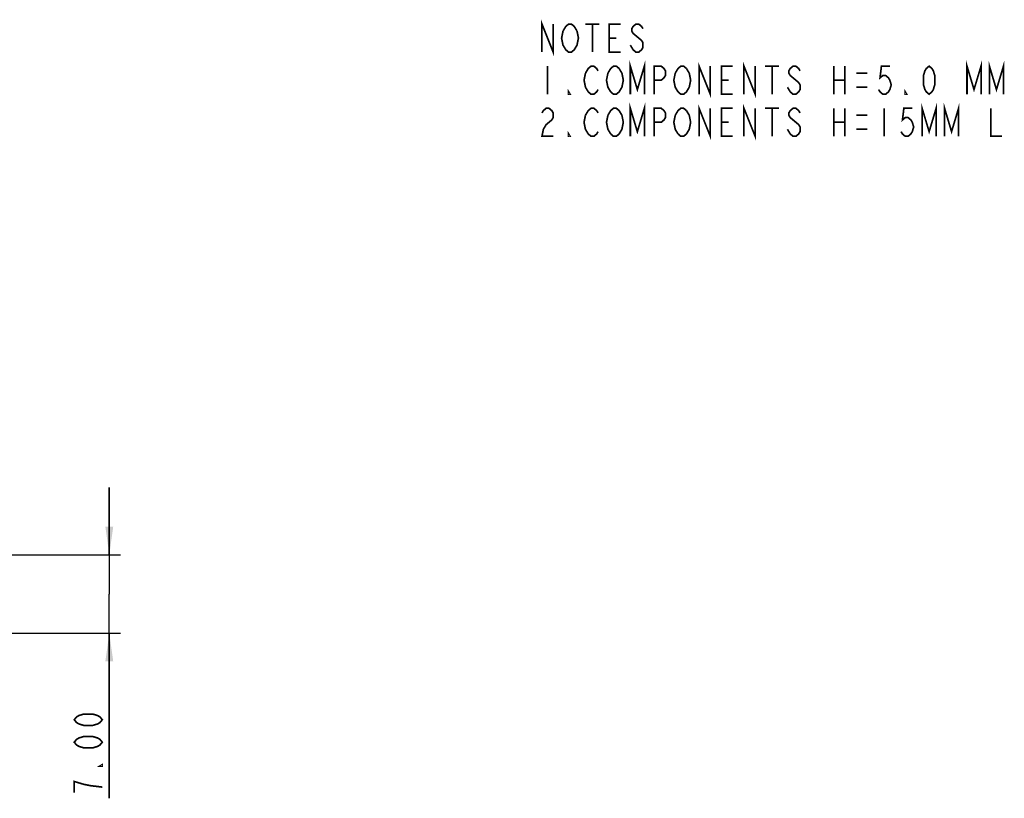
# Model space of a CAD drawing. Header units: millimetres. Extents: x 0 to 420, y 0 to 297.
# Tile 5 of 11: x 228 to 316, y 58 to 127. Entities that reach past the tile are written whole.
import ezdxf

# ---------------------------------------------------------------- set-up
doc = ezdxf.new("R2010")
doc.units = ezdxf.units.MM
doc.header["$LTSCALE"] = 23.1
doc.layers.get('0').update_dxf_attribs({"linetype": 'CONTINUOUS'})
doc.styles.get("Standard").update_dxf_attribs({"font": 'txt', "width": 0.8})
doc.dimstyles.new('DIMSTYLE_1', dxfattribs={"dimtxt": 2.5, "dimasz": 2.5, "dimexe": 1, "dimexo": 1, "dimtad": 1, "dimzin": 0, "dimdsep": 46, "dimtxsty": 'STANDARD', "dimblk": '_FILLED', "dimblk1": '_FILLED', "dimblk2": '_FILLED', "dimcen": 0.09, "dimadec": 0, "dimazin": 0, "dimtp": 0.01, "dimtm": 0.01, "dimtfac": 1, "dimtofl": 0, "dimtmove": 0, "dimatfit": 3, "dimldrblk": '_FILLED', "dimfxl": 1, "dimtolj": 1, "dimtzin": 0, "dimarcsym": 0})

# ---------------------------------------------------------------- blocks, each defined once
blk = doc.blocks.new('_FILLED')
at = {"color": 0, "linetype": 'BYBLOCK'}
blk.add_solid([(0, 0), (-1, 0.14), (-1, -0.14)], dxfattribs=at)
blk = doc.blocks.new('*D21')
at = {"color": 2, "linetype": 'CONTINUOUS'}
for p, q in [((235.808, 79.207), (235.808, 85.207)), ((235.808, 85.207), (235.808, 75.707)), ((224.622, 79.207), (236.808, 79.207)), ((235.808, 57.505), (235.808, 75.707)), ((224.482, 72.207), (236.808, 72.207)), ((235.808, 72.207), (235.808, 57.505))]:
    blk.add_line(p, q, dxfattribs=at)
at = {"color": 2, "linetype": 'CONTINUOUS', "xscale": 2.5, "yscale": 2.5, "zscale": 2.5}
for p, rotation in [((235.808, 79.207), 270), ((235.808, 72.207), 90)]:
    blk.add_blockref('_FILLED', p, dxfattribs=dict(at, rotation=rotation))

msp = doc.modelspace()

# ---------------------------------------------------------------- linework, layer by layer
at = {"color": 2, "linetype": 'CONTINUOUS', "const_width": 0.15}
for points in [[(274.363, 123.985), (274.363, 126.485), (275.363, 123.985), (275.363, 126.485)], [(276.238, 125.86), (276.488, 126.277), (276.738, 126.485), (276.988, 126.485), (277.238, 126.277), (277.488, 125.86)], [(278.238, 126.485), (279.488, 126.485)], [(278.863, 126.485), (278.863, 123.985)], [(281.363, 123.985), (280.363, 123.985), (280.363, 126.485), (281.363, 126.485)], [(283.363, 126.069), (283.238, 126.277), (282.988, 126.485), (282.738, 126.485), (282.488, 126.277), (282.363, 126.069), (282.363, 125.86), (282.488, 125.652), (282.738, 125.444)], [(276.488, 124.194), (276.238, 124.61), (276.113, 125.235), (276.238, 125.86)], [(277.488, 125.86), (277.613, 125.235), (277.488, 124.61), (277.363, 124.402)], [(282.738, 125.444), (283.238, 125.027), (283.363, 124.819), (283.363, 124.402), (283.238, 124.194), (282.988, 123.985), (282.738, 123.985), (282.488, 124.194)], [(280.363, 125.235), (280.988, 125.235)], [(282.488, 124.194), (282.238, 124.61)], [(277.363, 124.402), (277.238, 124.194), (276.988, 123.985), (276.738, 123.985), (276.488, 124.194)], [(282.238, 120.235), (282.238, 122.735), (282.863, 120.652), (283.488, 122.735), (283.488, 120.235)], [(288.363, 120.235), (288.363, 122.735), (289.363, 120.235), (289.363, 122.735)], [(292.363, 120.235), (292.363, 122.735), (293.363, 120.235), (293.363, 122.735)], [(312.238, 120.235), (312.238, 122.735), (312.863, 120.652), (313.488, 122.735), (313.488, 120.235)], [(314.238, 120.235), (314.238, 122.735), (314.863, 120.652), (315.488, 122.735), (315.488, 120.235)], [(274.863, 122.735), (274.863, 120.235)], [(278.488, 120.444), (278.238, 120.86), (278.113, 121.485), (278.238, 122.11)], [(278.238, 122.11), (278.488, 122.527), (278.738, 122.735), (278.988, 122.735), (279.238, 122.527), (279.363, 122.319)], [(280.488, 120.444), (280.238, 120.86), (280.113, 121.485), (280.238, 122.11)], [(280.238, 122.11), (280.488, 122.527), (280.738, 122.735), (280.988, 122.735), (281.238, 122.527)], [(281.238, 122.527), (281.488, 122.11), (281.613, 121.485), (281.488, 120.86), (281.363, 120.652)], [(284.363, 120.235), (284.363, 122.735), (284.988, 122.735), (285.238, 122.527), (285.363, 122.319), (285.363, 121.902), (285.238, 121.694), (284.988, 121.485), (284.363, 121.485)], [(286.488, 120.444), (286.238, 120.86), (286.113, 121.485), (286.238, 122.11)], [(286.238, 122.11), (286.488, 122.527), (286.738, 122.735), (286.988, 122.735), (287.238, 122.527)], [(287.238, 122.527), (287.488, 122.11), (287.613, 121.485), (287.488, 120.86)], [(291.363, 120.235), (290.363, 120.235), (290.363, 122.735), (291.363, 122.735)], [(294.238, 122.735), (295.488, 122.735)], [(294.863, 122.735), (294.863, 120.235)], [(297.363, 122.319), (297.238, 122.527), (296.988, 122.735), (296.738, 122.735), (296.488, 122.527), (296.363, 122.319), (296.363, 122.11), (296.488, 121.902)], [(296.488, 121.902), (296.988, 121.485), (297.238, 121.277), (297.363, 121.069), (297.363, 120.652), (297.238, 120.444), (296.988, 120.235), (296.738, 120.235), (296.488, 120.444)], [(300.363, 122.735), (300.363, 120.235)], [(301.363, 122.735), (301.363, 120.235)], [(302.363, 122.11), (303.363, 122.11)], [(305.363, 122.735), (304.613, 122.735), (304.488, 121.694), (304.738, 121.902), (304.988, 121.902), (305.238, 121.694), (305.363, 121.485), (305.488, 121.069), (305.363, 120.652), (305.238, 120.444), (304.988, 120.235), (304.738, 120.235), (304.488, 120.444), (304.363, 120.652)], [(308.863, 120.235), (308.613, 120.444), (308.488, 120.652), (308.363, 121.069), (308.363, 121.902), (308.488, 122.319), (308.613, 122.527), (308.863, 122.735), (309.113, 122.527), (309.238, 122.319), (309.363, 121.902), (309.363, 121.069), (309.238, 120.652), (309.113, 120.444), (308.863, 120.235)], [(290.363, 121.485), (290.988, 121.485)], [(300.363, 121.485), (301.363, 121.485)], [(276.863, 120.235), (276.738, 120.235), (276.738, 120.444), (276.863, 120.235)], [(279.363, 120.652), (279.238, 120.444), (278.988, 120.235), (278.738, 120.235), (278.488, 120.444)], [(281.363, 120.652), (281.238, 120.444), (280.988, 120.235), (280.738, 120.235), (280.488, 120.444)], [(287.488, 120.86), (287.238, 120.444), (286.988, 120.235), (286.738, 120.235), (286.488, 120.444)], [(296.488, 120.444), (296.238, 120.86)], [(302.363, 120.86), (303.363, 120.86)], [(306.863, 120.235), (306.738, 120.235), (306.738, 120.444), (306.863, 120.235)], [(282.238, 116.485), (282.238, 118.985), (282.863, 116.902), (283.488, 118.985), (283.488, 116.485)], [(288.363, 116.485), (288.363, 118.985), (289.363, 116.485), (289.363, 118.985)], [(292.363, 116.485), (292.363, 118.985), (293.363, 116.485), (293.363, 118.985)], [(308.238, 116.485), (308.238, 118.985), (308.863, 116.902), (309.488, 118.985), (309.488, 116.485)], [(310.238, 116.485), (310.238, 118.985), (310.863, 116.902), (311.488, 118.985), (311.488, 116.485)], [(274.363, 118.569), (274.488, 118.777), (274.738, 118.985), (274.988, 118.985), (275.238, 118.777), (275.363, 118.569), (275.363, 118.152), (275.238, 117.944), (274.988, 117.735), (274.738, 117.527), (274.488, 117.11), (274.363, 116.485), (275.363, 116.485)], [(278.238, 118.36), (278.488, 118.777), (278.738, 118.985), (278.988, 118.985), (279.238, 118.777), (279.363, 118.569)], [(280.238, 118.36), (280.488, 118.777), (280.738, 118.985), (280.988, 118.985), (281.238, 118.777)], [(281.238, 118.777), (281.488, 118.36), (281.613, 117.735), (281.488, 117.11), (281.363, 116.902)], [(284.363, 116.485), (284.363, 118.985), (284.988, 118.985), (285.238, 118.777), (285.363, 118.569), (285.363, 118.152), (285.238, 117.944), (284.988, 117.735), (284.363, 117.735)], [(286.238, 118.36), (286.488, 118.777), (286.738, 118.985), (286.988, 118.985), (287.238, 118.777)], [(287.238, 118.777), (287.488, 118.36), (287.613, 117.735), (287.488, 117.11), (287.238, 116.694)], [(291.363, 116.485), (290.363, 116.485), (290.363, 118.985), (291.363, 118.985)], [(294.238, 118.985), (295.488, 118.985)], [(294.863, 118.985), (294.863, 116.485)], [(297.363, 118.569), (297.238, 118.777), (296.988, 118.985), (296.738, 118.985), (296.488, 118.777), (296.363, 118.569), (296.363, 118.36), (296.488, 118.152)], [(300.363, 118.985), (300.363, 116.485)], [(301.363, 118.985), (301.363, 116.485)], [(304.863, 118.985), (304.863, 116.485)], [(307.363, 118.985), (306.613, 118.985), (306.488, 117.944), (306.738, 118.152), (306.988, 118.152), (307.238, 117.944), (307.363, 117.735), (307.488, 117.319), (307.363, 116.902), (307.238, 116.694), (306.988, 116.485), (306.738, 116.485), (306.488, 116.694), (306.363, 116.902)], [(314.363, 118.985), (314.363, 116.485), (315.363, 116.485)], [(278.488, 116.694), (278.238, 117.11), (278.113, 117.735), (278.238, 118.36)], [(280.488, 116.694), (280.238, 117.11), (280.113, 117.735), (280.238, 118.36)], [(286.488, 116.694), (286.238, 117.11), (286.113, 117.735), (286.238, 118.36)], [(290.363, 117.735), (290.988, 117.735)], [(296.488, 118.152), (296.988, 117.735), (297.238, 117.527), (297.363, 117.319), (297.363, 116.902), (297.238, 116.694), (296.988, 116.485), (296.738, 116.485), (296.488, 116.694)], [(300.363, 117.735), (301.363, 117.735)], [(302.363, 118.36), (303.363, 118.36)], [(276.863, 116.485), (276.738, 116.485), (276.738, 116.694), (276.863, 116.485)], [(279.363, 116.902), (279.238, 116.694), (278.988, 116.485), (278.738, 116.485), (278.488, 116.694)], [(281.363, 116.902), (281.238, 116.694), (280.988, 116.485), (280.738, 116.485), (280.488, 116.694)], [(287.238, 116.694), (286.988, 116.485), (286.738, 116.485), (286.488, 116.694)], [(296.488, 116.694), (296.238, 117.11)], [(302.363, 117.11), (303.363, 117.11)], [(235.183, 64.505), (234.975, 64.255), (234.766, 64.13), (234.35, 64.005), (233.516, 64.005), (233.1, 64.13), (232.891, 64.255), (232.683, 64.505), (232.891, 64.755), (233.1, 64.88), (233.516, 65.005), (234.35, 65.005), (234.766, 64.88), (234.975, 64.755), (235.183, 64.505)], [(235.183, 62.505), (234.975, 62.255), (234.766, 62.13), (234.35, 62.005), (233.516, 62.005), (233.1, 62.13), (232.891, 62.255), (232.683, 62.505), (232.891, 62.755), (233.1, 62.88), (233.516, 63.005), (234.35, 63.005), (234.766, 62.88), (234.975, 62.755), (235.183, 62.505)], [(235.183, 60.505), (235.183, 60.38), (234.975, 60.38), (235.183, 60.505)], [(233.516, 58.755), (232.683, 59.005), (232.683, 58.005)], [(235.183, 58.505), (234.141, 58.63), (233.516, 58.755)]]:
    msp.add_lwpolyline(points, dxfattribs=at)

# ---------------------------------------------------------------- dimensions: what is measured, and where the dimension line sits
at = {"color": 2, "linetype": 'CONTINUOUS'}
dim = msp.add_linear_dim(base=(235.808, 72.207), p1=(223.622, 79.207), p2=(223.482, 72.207), angle=270, dimstyle='DIMSTYLE_1', dxfattribs=at)
dim.commit()
dim.dimension.update_dxf_attribs({"geometry": '*D21', "text_midpoint": (235.808, 57.505), "dimtype": 160})

doc.saveas('drawing.dxf')
